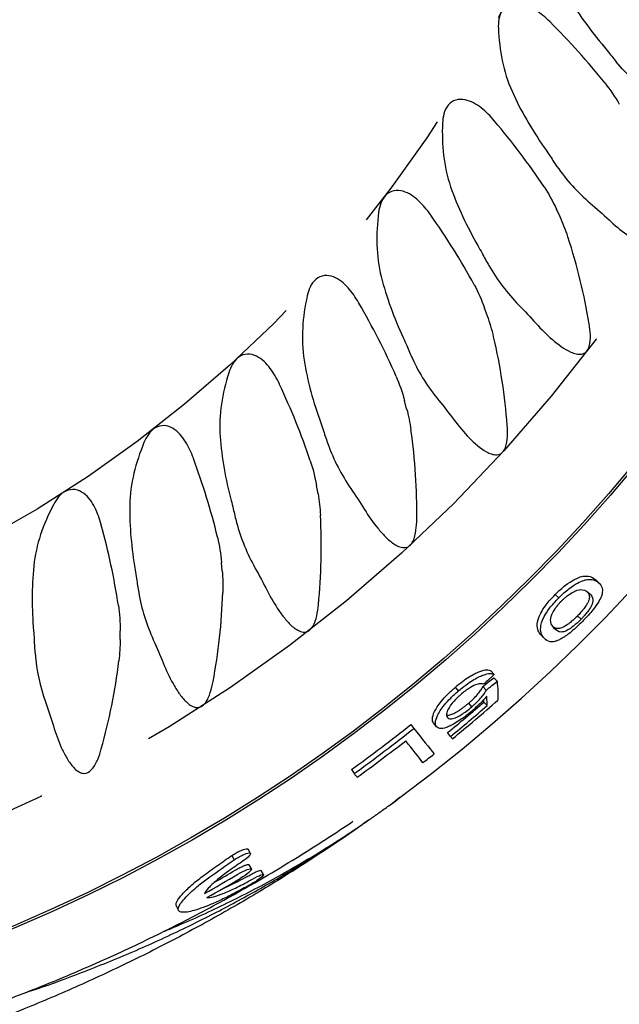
# Model space of a CAD drawing. Header units: millimetres. Extents: x 10 to 412, y 8 to 584.
# Tile 50 of 83: x 341 to 354, y 221 to 242. Entities that reach past the tile are written whole.
import ezdxf

# ---------------------------------------------------------------- set-up
doc = ezdxf.new("R2010")
doc.units = ezdxf.units.MM
doc.linetypes.add('CENTERX2', pattern=[20.32, 12.7, -2.54, 2.54, -2.54])
doc.layers.add('CENTERLINE', color=4, linetype='CENTERX2')
doc.layers.add('DIMENSIONS', color=2, linetype='Continuous')
doc.layers.add('OUTLINE', color=7, linetype='Continuous', lineweight=25)
doc.styles.add('SLDTEXTSTYLE0', font='TXT', dxfattribs={"width": 0.75})
doc.dimstyles.new('SLDDIMSTYLE13', dxfattribs={"dimtxt": 3.5, "dimasz": 2, "dimexe": 0, "dimexo": 0.0625, "dimgap": 0.875, "dimtad": 1, "dimrnd": 1e-09, "dimzin": 12, "dimdsep": 46, "dimtxsty": 'SLDTEXTSTYLE0', "dimblk1": 'NONE', "dimsah": 1, "dimcen": 0, "dimadec": 0, "dimazin": 3, "dimtfac": 1, "dimtmove": 0, "dimatfit": 3, "dimldrblk": 'NONE', "dimfxl": 0, "dimfrac": 2, "dimtolj": 1, "dimtzin": 12, "dimarcsym": 0})

# ---------------------------------------------------------------- blocks, each defined once
blk = doc.blocks.new('_D_41')
at = {"layer": 'DIMENSIONS'}
for q in [(375.287, 281.441), (300.246, 238.116)]:
    blk.add_line((355.154, 269.817), q, dxfattribs=at)
blk.add_solid([(355.154, 269.817), (357.136, 270.384), (356.636, 271.25)], dxfattribs=at)
at = {"layer": 'DIMENSIONS', "char_height": 3.5, "attachment_point": 1, "rotation": 30, "style": 'SLDTEXTSTYLE0'}
for s, insert in [('63,4', (363.823, 280.026)), ('%%c', (359.254, 277.388))]:
    blk.add_mtext(s, dxfattribs=dict(at, insert=insert))
blk = doc.blocks.new('_None')

msp = doc.modelspace()

# ---------------------------------------------------------------- linework, layer by layer
at = {"layer": 'CENTERLINE'}
for radius in [31.70081, 26.35209]:
    msp.add_circle((327.70013, 253.96659), radius, dxfattribs=at)
at = {"layer": 'OUTLINE'}
for p, q in [((352.34795, 237.57096), (352.27121, 237.73553)), ((350.82518, 235.48515), (350.76308, 235.65578)), ((349.12642, 233.54), (349.07942, 233.71539)), ((347.26459, 231.7503), (347.23306, 231.92912)), ((345.25387, 230.12969), (345.23804, 230.31058)), ((353.17102, 229.87311), (353.09731, 229.94283)), ((352.32118, 229.56587), (352.24851, 229.63789)), ((352.71647, 229.18727), (352.78817, 229.11624)), ((343.10955, 228.69049), (343.10955, 228.87207)), ((352.01824, 228.71007), (351.94787, 228.78316)), ((350.96299, 227.95486), (350.89512, 228.03075)), ((351.02403, 227.8122), (350.95648, 227.88794)), ((350.21748, 227.61207), (350.15101, 227.68986)), ((350.79428, 227.62281), (350.72736, 227.69914)), ((350.49455, 227.27464), (350.42872, 227.35172)), ((350.8157, 227.3), (350.74956, 227.3763)), ((349.2137, 226.90276), (349.27735, 226.82268)), ((349.75521, 226.85749), (349.69102, 226.93638)), ((350.04921, 226.65442), (349.98527, 226.73256)), ((347.9662, 225.9564), (348.02617, 225.87352)), ((348.98474, 225.36786), (348.88766, 225.29586)), ((345.84709, 224.19691), (345.79406, 224.2839)), ((345.45313, 224.15123), (345.50532, 224.06357)), ((345.86759, 223.86885), (345.81527, 223.95554)), ((346.11963, 223.74984), (346.06719, 223.83587))]:
    msp.add_line(p, q, dxfattribs=at)
at = {"layer": 'OUTLINE', "flags": 128}
for points in [[(349.27735, 226.82268), (349.3421, 226.74123), (349.40358, 226.66388), (349.4618, 226.59065), (349.51673, 226.52154), (349.56839, 226.45656), (349.61675, 226.39572), (349.66182, 226.33902), (349.70359, 226.28648)], [(349.46772, 226.10061), (349.43143, 226.14706), (349.3926, 226.19678), (349.35123, 226.24974), (349.30732, 226.30594), (349.26089, 226.36538), (349.21193, 226.42806), (349.16044, 226.49397), (349.10644, 226.5631)], [(350.08894, 226.60586), (350.08414, 226.61174), (350.07928, 226.61767), (350.07438, 226.62365), (350.06944, 226.6297), (350.06445, 226.63579), (350.05942, 226.64194), (350.05434, 226.64815), (350.04921, 226.65442)], [(348.08367, 225.79404), (348.07663, 225.80377), (348.06955, 225.81356), (348.06243, 225.82341), (348.05526, 225.83331), (348.04805, 225.84328), (348.0408, 225.8533), (348.0335, 225.86338), (348.02617, 225.87352)], [(344.2893, 223.08479), (344.29299, 223.07793), (344.33722, 222.99559)]]:
    msp.add_lwpolyline(points, dxfattribs=at)
at = {"layer": 'OUTLINE'}
for radius in [33.99382, 33.94382]:
    msp.add_circle((327.70013, 253.96659), radius, dxfattribs=at)
for radius, start, end in [(35.65, 306.658466, 274.273816), (35.35348, 309.29286, 311.320355), (35.18977, 309.29286, 310.919925), (35.29074, 309.29286, 310.919925), (34.57289, 305.886668, 308.481862), (34.67518, 305.886668, 308.481862), (34.77328, 305.886668, 307.995263), (35.36016, 307.995263, 308.481862), (35.10402, 299.302027, 300.616246), (35.20555, 299.302032, 300.616254), (35.00265, 299.812309, 300.616246)]:
    msp.add_arc((327.70013, 253.96659), radius, start, end, dxfattribs=at)
for points in [[(352.44773, 242.32372), (352.66713, 241.92832), (352.93119, 241.55965), (353.22584, 241.20512)], [(352.13797, 241.6659), (352.13563, 241.66824), (352.1333, 241.67057), (352.13096, 241.6729)], [(351.05233, 241.53017), (351.07396, 241.07162), (351.15303, 240.62787), (351.33881, 240.21113)], [(353.22584, 241.20512), (353.26458, 241.15851), (353.30258, 241.11123), (353.33988, 241.06331)], [(353.33988, 241.06331), (353.40097, 240.98481), (353.46329, 240.90735), (353.52673, 240.83081)], [(351.33881, 240.21113), (351.52286, 239.79825), (351.75376, 239.40795), (352.01647, 239.02897)], [(353.29269, 240.38046), (353.40363, 240.23969), (353.50359, 240.09252), (353.59234, 239.9388)], [(350.9729, 239.58281), (350.97078, 239.58534), (350.96865, 239.58787), (350.96652, 239.5904)], [(352.01647, 239.02897), (352.051, 238.97916), (352.08474, 238.92875), (352.11771, 238.87776)], [(352.11771, 238.87776), (352.17173, 238.79424), (352.22707, 238.71164), (352.28359, 238.62986)], [(350.04999, 238.20322), (350.19731, 237.77601), (350.39329, 237.36706), (350.62204, 236.96651)], [(352.0112, 238.20162), (352.10944, 238.05171), (352.1962, 237.89638), (352.27121, 237.73553)], [(352.98066, 237.86046), (353.11574, 237.74321), (353.24733, 237.62465), (353.37605, 237.50537)], [(349.63071, 237.60919), (349.62882, 237.6119), (349.62692, 237.6146), (349.62502, 237.6173)], [(352.51359, 237.14979), (352.46659, 237.29458), (352.41137, 237.43496), (352.34795, 237.57096)], [(350.62204, 236.96651), (350.6521, 236.91387), (350.68131, 236.86071), (350.70972, 236.80704)], [(350.70972, 236.80704), (350.75625, 236.71914), (350.80418, 236.63203), (350.85336, 236.54563)], [(348.59107, 236.31529), (348.70057, 235.87698), (348.86014, 235.45249), (349.05316, 235.03342)], [(350.54468, 236.14277), (350.62949, 235.98485), (350.70238, 235.82255), (350.76308, 235.65578)], [(348.12162, 235.76006), (348.11996, 235.76292), (348.11831, 235.76578), (348.11665, 235.76864)], [(351.48072, 235.71841), (351.60509, 235.5898), (351.72584, 235.46023), (351.84366, 235.33021)], [(350.95348, 235.05115), (350.91937, 235.19914), (350.87644, 235.34433), (350.82518, 235.48515)], [(349.05316, 235.03342), (349.07852, 234.97836), (349.10299, 234.92286), (349.12661, 234.86692)], [(349.12661, 234.86692), (349.1653, 234.7753), (349.20545, 234.68434), (349.24692, 234.59398)], [(346.97316, 234.56169), (347.04403, 234.11561), (347.16597, 233.67884), (347.32177, 233.24443)], [(349.24692, 234.59398), (349.39325, 234.2751), (349.58125, 233.98472), (349.79979, 233.71524)], [(348.9043, 234.21956), (348.97503, 234.05484), (349.03349, 233.88681), (349.07942, 233.71539)], [(346.4571, 234.04949), (346.45571, 234.05249), (346.45431, 234.05548), (346.45291, 234.05847)], [(349.79979, 233.71524), (349.9125, 233.57625), (350.0215, 233.43665), (350.12752, 233.29688)], [(349.12642, 233.54), (349.16521, 233.39523), (349.19543, 233.24611), (349.21641, 233.09646)], [(347.32177, 233.24443), (347.34223, 233.18737), (347.36177, 233.12994), (347.38043, 233.07216)], [(347.38043, 233.07216), (347.41098, 232.97752), (347.44306, 232.88341), (347.47649, 232.78977)], [(345.20858, 232.95578), (345.24028, 232.50533), (345.32368, 232.05958), (345.44105, 231.61314)], [(347.47649, 232.78977), (347.5943, 232.45985), (347.75619, 232.15409), (347.95067, 231.86619)], [(344.64984, 232.4905), (344.64871, 232.49361), (344.64757, 232.49671), (344.64644, 232.49981)], [(347.10254, 232.44664), (347.1587, 232.27622), (347.20227, 232.10373), (347.23306, 231.92912)], [(347.26459, 231.7503), (347.29065, 231.60254), (347.30775, 231.45103), (347.31558, 231.30061)], [(347.95067, 231.86619), (348.05086, 231.71787), (348.14728, 231.5693), (348.24069, 231.42085)], [(341.70552, 231.52024), (341.49469, 231.11175), (341.3415, 230.68772), (341.29409, 230.23467)], [(345.44105, 231.61314), (345.45646, 231.55452), (345.47092, 231.4956), (345.48447, 231.43642)], [(343.31074, 231.50977), (343.30307, 231.05837), (343.34728, 230.60705), (343.4253, 230.15198)], [(345.48447, 231.43642), (345.50666, 231.33948), (345.53041, 231.24293), (345.55556, 231.14674)], [(342.71357, 231.09496), (342.71272, 231.09816), (342.71186, 231.10134), (342.711, 231.10453)], [(345.55556, 231.14674), (345.64398, 230.80848), (345.77847, 230.48964), (345.94744, 230.18533)], [(345.15312, 230.83749), (345.19367, 230.66515), (345.22259, 230.48719), (345.23804, 230.31058)], [(341.29409, 230.23467), (341.24712, 229.78575), (341.25181, 229.3323), (341.28989, 228.87207)], [(343.4253, 230.15198), (343.43555, 230.09224), (343.44482, 230.03227), (343.45316, 229.97215)], [(345.25387, 230.12969), (345.26696, 229.98002), (345.27076, 229.82753), (345.26547, 229.67727)], [(345.94744, 230.18533), (346.03426, 230.02895), (346.11747, 229.87235), (346.19754, 229.71642)], [(343.45316, 229.97215), (343.46682, 229.87364), (343.48206, 229.77539), (343.49873, 229.67737)], [(343.49873, 229.67737), (343.55736, 229.33258), (343.66357, 229.00325), (343.80533, 228.68547)], [(343.07087, 229.40438), (343.09624, 229.22917), (343.10955, 229.04938), (343.10955, 228.87207)], [(341.28989, 228.87207), (341.29488, 228.81166), (341.2989, 228.75111), (341.30196, 228.69049)], [(341.30196, 228.69049), (341.30698, 228.59117), (341.3136, 228.49196), (341.32166, 228.39286)], [(343.10955, 228.69049), (343.10955, 228.5402), (343.10004, 228.38797), (343.08167, 228.23877)], [(343.80533, 228.68547), (343.87792, 228.52274), (343.94727, 228.35926), (344.01361, 228.19655)], [(341.32166, 228.39286), (341.35005, 228.04393), (341.42723, 227.70664), (341.54065, 227.37801)], [(342.71357, 226.39558), (342.88139, 226.99309), (343.0039, 227.60703), (343.08167, 228.23877)], [(351.02403, 227.8122), (351.04107, 227.66928), (351.04729, 227.53681), (351.04292, 227.41509)], [(341.54065, 227.37801), (341.59851, 227.21034), (341.65343, 227.0413), (341.70552, 226.8728)]]:
    msp.add_open_spline(points, degree=3, dxfattribs=at)
for points, knots in [([(352.13096, 241.6729), (352.03994, 241.76355), (351.94328, 241.84684), (351.72888, 241.98566), (351.60855, 242.04341), (351.4175, 242.06434), (351.35088, 242.05954), (351.22762, 242.01102), (351.17448, 241.96722), (351.0992, 241.857), (351.07661, 241.79274), (351.05174, 241.66165), (351.04923, 241.59595), (351.05233, 241.53017)], [0, 0, 0, 0, 0.25, 0.25, 0.5, 0.5, 0.625, 0.625, 0.75, 0.75, 0.875, 0.875, 1, 1, 1, 1]), ([(353.29269, 240.38046), (353.11344, 240.60793), (352.92575, 240.82782), (352.53845, 241.25637), (352.33841, 241.46534), (352.13797, 241.6659)], [0, 0, 0, 0, 0.5, 0.5, 1, 1, 1, 1]), ([(354.2882, 240.1251), (354.14835, 240.22656), (354.01418, 240.33519), (353.75946, 240.56962), (353.63811, 240.69642), (353.52673, 240.83081)], [0, 0, 0, 0, 0.5, 0.5, 1, 1, 1, 1]), ([(350.96652, 239.5904), (350.88375, 239.68863), (350.79472, 239.78003), (350.59324, 239.93701), (350.47839, 240.00503), (350.2899, 240.04252), (350.22312, 240.04355), (350.0961, 240.00596), (350.03934, 239.96696), (349.95474, 239.86372), (349.92664, 239.80167), (349.89043, 239.67325), (349.88221, 239.60802), (349.87956, 239.54222)], [0, 0, 0, 0, 0.25, 0.25, 0.5, 0.5, 0.625, 0.625, 0.75, 0.75, 0.875, 0.875, 1, 1, 1, 1]), ([(349.87956, 239.54222), (349.87041, 239.31422), (349.87602, 239.08802), (349.92849, 238.6405), (349.97615, 238.41736), (350.04999, 238.20322)], [0, 0, 0, 0, 0.5, 0.5, 1, 1, 1, 1]), ([(352.0112, 238.20162), (351.85235, 238.44401), (351.68451, 238.67943), (351.33624, 239.13983), (351.15516, 239.36546), (350.9729, 239.58281)], [0, 0, 0, 0, 0.5, 0.5, 1, 1, 1, 1]), ([(352.28359, 238.62986), (352.38189, 238.48763), (352.48983, 238.35275), (352.7233, 238.09634), (352.84958, 237.97425), (352.98066, 237.86046)], [0, 0, 0, 0, 0.5, 0.5, 1, 1, 1, 1]), ([(349.62502, 237.6173), (349.55113, 237.72238), (349.4704, 237.82119), (349.28336, 237.99513), (349.17489, 238.0729), (348.99037, 238.12668), (348.92394, 238.13352), (348.79412, 238.10715), (348.73419, 238.07324), (348.64091, 237.97777), (348.6075, 237.9184), (348.56025, 237.79362), (348.54636, 237.72936), (348.538, 237.66404)], [0, 0, 0, 0, 0.25, 0.25, 0.5, 0.5, 0.625, 0.625, 0.75, 0.75, 0.875, 0.875, 1, 1, 1, 1]), ([(348.538, 237.66404), (348.50906, 237.43814), (348.4949, 237.2125), (348.50811, 236.76181), (348.5362, 236.53495), (348.59107, 236.31529)], [0, 0, 0, 0, 0.5, 0.5, 1, 1, 1, 1]), ([(350.54468, 236.14277), (350.40746, 236.39825), (350.26076, 236.64742), (349.95407, 237.13621), (349.79339, 237.3767), (349.63071, 237.60919)], [0, 0, 0, 0, 0.5, 0.5, 1, 1, 1, 1]), ([(353.37605, 237.50537), (353.49575, 237.39445), (353.61886, 237.29074), (353.87755, 237.10492), (354.01263, 237.01986), (354.1942, 236.95795), (354.23159, 236.94794), (354.30801, 236.93755), (354.34731, 236.93697), (354.42367, 236.9568), (354.46022, 236.97948), (354.51058, 237.04547), (354.52467, 237.08577), (354.54851, 237.20515), (354.54344, 237.28611), (354.5236, 237.44236), (354.50723, 237.5194), (354.48766, 237.59611)], [0, 0, 0, 0, 0.25, 0.25, 0.5, 0.5, 0.5625, 0.5625, 0.625, 0.625, 0.6875, 0.6875, 0.75, 0.75, 0.875, 0.875, 1, 1, 1, 1]), ([(352.95895, 235.32372), (352.90974, 235.62382), (352.8485, 235.92778), (352.6986, 236.54315), (352.6116, 236.8478), (352.51359, 237.14979)], [0, 0, 0, 0, 0.5, 0.5, 1, 1, 1, 1]), ([(350.85336, 236.54563), (350.93894, 236.39528), (351.03473, 236.25152), (351.24481, 235.97593), (351.35987, 235.84338), (351.48072, 235.71841)], [0, 0, 0, 0, 0.5, 0.5, 1, 1, 1, 1]), ([(348.11665, 235.76864), (348.0522, 235.87976), (347.98039, 235.98522), (347.80923, 236.17481), (347.70794, 236.26173), (347.52882, 236.33139), (347.46323, 236.344), (347.33161, 236.32904), (347.26895, 236.30048), (347.1677, 236.2135), (347.12925, 236.15727), (347.0713, 236.03709), (347.05187, 235.97428), (347.03784, 235.90994)], [0, 0, 0, 0, 0.25, 0.25, 0.5, 0.5, 0.625, 0.625, 0.75, 0.75, 0.875, 0.875, 1, 1, 1, 1]), ([(347.03784, 235.90994), (346.98924, 235.687), (346.95549, 235.46326), (346.92944, 235.01343), (346.93763, 234.78539), (346.97316, 234.56169)], [0, 0, 0, 0, 0.5, 0.5, 1, 1, 1, 1]), ([(348.9043, 234.21956), (348.7898, 234.48621), (348.66533, 234.74725), (348.4025, 235.26072), (348.26346, 235.5142), (348.12162, 235.76006)], [0, 0, 0, 0, 0.5, 0.5, 1, 1, 1, 1]), ([(351.84366, 235.33021), (351.95347, 235.20901), (352.06715, 235.09494), (352.30826, 234.88767), (352.43458, 234.79145), (352.61127, 234.71344), (352.64768, 234.70024), (352.7227, 234.68331), (352.76176, 234.67931), (352.83963, 234.69246), (352.87805, 234.712), (352.93374, 234.77316), (352.95129, 234.81188), (352.98572, 234.9299), (352.98752, 235.00989), (352.98129, 235.16831), (352.97166, 235.2462), (352.95895, 235.32372)], [0, 0, 0, 0, 0.25, 0.25, 0.5, 0.5, 0.5625, 0.5625, 0.625, 0.625, 0.6875, 0.6875, 0.75, 0.75, 0.875, 0.875, 1, 1, 1, 1]), ([(351.23799, 233.19321), (351.21512, 233.49651), (351.1805, 233.80544), (351.08487, 234.4309), (351.0248, 234.7418), (350.95348, 235.05115)], [0, 0, 0, 0, 0.5, 0.5, 1, 1, 1, 1]), ([(346.45291, 234.05847), (346.39838, 234.17478), (346.33604, 234.2861), (346.18205, 234.48989), (346.08872, 234.58531), (345.91635, 234.67031), (345.85212, 234.68859), (345.71969, 234.68516), (345.65478, 234.66217), (345.54634, 234.58435), (345.50313, 234.53168), (345.43493, 234.41701), (345.4101, 234.35613), (345.39052, 234.29326)], [0, 0, 0, 0, 0.25, 0.25, 0.5, 0.5, 0.625, 0.625, 0.75, 0.75, 0.875, 0.875, 1, 1, 1, 1]), ([(345.39052, 234.29326), (345.32368, 234.07866), (345.27045, 233.86019), (345.20447, 233.4116), (345.19264, 233.18222), (345.20858, 232.95578)], [0, 0, 0, 0, 0.5, 0.5, 1, 1, 1, 1]), ([(347.10254, 232.44664), (347.01165, 232.72244), (346.91039, 232.99339), (346.69337, 233.52765), (346.57701, 233.79213), (346.4571, 234.04949)], [0, 0, 0, 0, 0.5, 0.5, 1, 1, 1, 1]), ([(344.64644, 232.49981), (344.60226, 232.62044), (344.54986, 232.73677), (344.41421, 232.95319), (344.32956, 233.05639), (344.16525, 233.15609), (344.10285, 233.1799), (343.97064, 233.18802), (343.90397, 233.17078), (343.78916, 233.1027), (343.74152, 233.05401), (343.66358, 232.94571), (343.63354, 232.88723), (343.60855, 232.8263)], [0, 0, 0, 0, 0.25, 0.25, 0.5, 0.5, 0.625, 0.625, 0.75, 0.75, 0.875, 0.875, 1, 1, 1, 1]), ([(350.12752, 233.29688), (350.22578, 233.16733), (350.3297, 233.04301), (350.55114, 232.81615), (350.66849, 232.70944), (350.83685, 232.61635), (350.87202, 232.5999), (350.94485, 232.5763), (350.98363, 232.56861), (351.06264, 232.57434), (351.10284, 232.59012), (351.16413, 232.64584), (351.18537, 232.68324), (351.23013, 232.7975), (351.23913, 232.87842), (351.2467, 233.03623), (351.24391, 233.1147), (351.23799, 233.19321)], [0, 0, 0, 0, 0.25, 0.25, 0.5, 0.5, 0.5625, 0.5625, 0.625, 0.625, 0.6875, 0.6875, 0.75, 0.75, 0.875, 0.875, 1, 1, 1, 1]), ([(349.33791, 231.2208), (349.34156, 231.52501), (349.33395, 231.83651), (349.29321, 232.46732), (349.26049, 232.7821), (349.21641, 233.09646)], [0, 0, 0, 0, 0.5, 0.5, 1, 1, 1, 1]), ([(343.60855, 232.8263), (343.52264, 232.6168), (343.45061, 232.40318), (343.34641, 231.96403), (343.31459, 231.73666), (343.31074, 231.50977)], [0, 0, 0, 0, 0.5, 0.5, 1, 1, 1, 1]), ([(345.15312, 230.83749), (345.08657, 231.12037), (345.00928, 231.39917), (344.83968, 231.95018), (344.74689, 232.2236), (344.64984, 232.4905)], [0, 0, 0, 0, 0.5, 0.5, 1, 1, 1, 1]), ([(342.711, 231.10453), (342.67752, 231.22849), (342.63548, 231.34889), (342.5193, 231.57623), (342.44402, 231.68637), (342.28918, 231.80006), (342.22915, 231.82925), (342.09827, 231.84904), (342.03034, 231.83779), (341.91002, 231.78019), (341.85831, 231.73594), (341.77111, 231.63492), (341.7359, 231.5791), (341.70552, 231.52024)], [0, 0, 0, 0, 0.25, 0.25, 0.5, 0.5, 0.625, 0.625, 0.75, 0.75, 0.875, 0.875, 1, 1, 1, 1]), ([(348.24069, 231.42085), (348.3267, 231.28416), (348.41972, 231.15072), (348.56997, 230.96709), (348.62201, 230.90837), (348.73266, 230.79818), (348.79123, 230.74645), (348.88611, 230.68227), (348.91899, 230.663), (348.99001, 230.63244), (349.02814, 230.62112), (349.10747, 230.61926), (349.14911, 230.631), (349.21568, 230.68082), (349.24013, 230.71585), (349.2955, 230.82647), (349.31128, 230.90528), (349.33289, 231.06312), (349.33696, 231.14188), (349.33791, 231.2208)], [0, 0, 0, 0, 0.25, 0.25, 0.375, 0.375, 0.5, 0.5, 0.5625, 0.5625, 0.625, 0.625, 0.6875, 0.6875, 0.75, 0.75, 0.875, 0.875, 1, 1, 1, 1]), ([(347.27314, 229.4215), (347.3033, 229.72433), (347.32289, 230.03599), (347.33725, 230.66736), (347.33209, 230.98363), (347.31558, 231.30061)], [0, 0, 0, 0, 0.5, 0.5, 1, 1, 1, 1]), ([(343.07087, 229.40438), (343.0292, 229.69218), (342.97648, 229.97672), (342.85556, 230.5403), (342.78701, 230.82053), (342.71357, 231.09496)], [0, 0, 0, 0, 0.5, 0.5, 1, 1, 1, 1]), ([(352.24851, 229.63789), (352.28478, 229.6737), (352.32102, 229.70906), (352.3938, 229.77381), (352.42952, 229.80307), (352.53002, 229.87996), (352.58837, 229.91662), (352.74247, 230.00089), (352.81454, 230.02004), (352.98416, 230.03081), (353.04499, 229.98731), (353.09731, 229.94283)], [0, 0, 0, 0, 0.0625, 0.0625, 0.125, 0.125, 0.25, 0.25, 0.5, 0.5, 1, 1, 1, 1]), ([(352.32118, 229.56586), (352.35747, 229.6017), (352.39373, 229.63709), (352.46654, 229.70193), (352.5023, 229.73128), (352.60293, 229.80843), (352.66142, 229.84532), (352.81581, 229.93012), (352.8881, 229.94959), (353.058, 229.96092), (353.11876, 229.9175), (353.17102, 229.87311)], [0, 0, 0, 0, 0.0625, 0.0625, 0.125, 0.125, 0.25, 0.25, 0.5, 0.5, 1, 1, 1, 1]), ([(353.17102, 229.87311), (353.21921, 229.82422), (353.25448, 229.76863), (353.22981, 229.63922), (353.22103, 229.60996), (353.19197, 229.54168), (353.17158, 229.50224), (353.1103, 229.40618), (353.06898, 229.349), (352.98595, 229.24912), (352.9547, 229.21332), (352.88885, 229.14147), (352.85304, 229.10451), (352.81706, 229.06781)], [0, 0, 0, 0, 0.5, 0.5, 0.625, 0.625, 0.75, 0.75, 0.875, 0.875, 0.9375, 0.9375, 1, 1, 1, 1]), ([(345.05941, 227.809), (345.11586, 228.10808), (345.16203, 228.41344), (345.23127, 229.03803), (345.25423, 229.35837), (345.26547, 229.67727)], [0, 0, 0, 0, 0.5, 0.5, 1, 1, 1, 1]), ([(346.19754, 229.71642), (346.27107, 229.5732), (346.35178, 229.43256), (346.48611, 229.23554), (346.53294, 229.17241), (346.63333, 229.0533), (346.68716, 228.99654), (346.77702, 228.92372), (346.80836, 228.90158), (346.87668, 228.8651), (346.91378, 228.85074), (346.9918, 228.84246), (347.03428, 228.85062), (347.10479, 228.89468), (347.13204, 228.92742), (347.1966, 229.03266), (347.21915, 229.10961), (347.25443, 229.26501), (347.26533, 229.34305), (347.27314, 229.4215)], [0, 0, 0, 0, 0.25, 0.25, 0.375, 0.375, 0.5, 0.5, 0.5625, 0.5625, 0.625, 0.625, 0.6875, 0.6875, 0.75, 0.75, 0.875, 0.875, 1, 1, 1, 1]), ([(352.37659, 229.49688), (352.39054, 229.51071), (352.40448, 229.52457), (352.43249, 229.55069), (352.44667, 229.56319), (352.48815, 229.59863), (352.51451, 229.61903), (352.5867, 229.66986), (352.62634, 229.69129), (352.73022, 229.73942), (352.77356, 229.74086), (352.88215, 229.72774), (352.92651, 229.69297), (352.96568, 229.65747)], [0, 0, 0, 0, 0.03125, 0.03125, 0.0625, 0.0625, 0.125, 0.125, 0.25, 0.25, 0.5, 0.5, 1, 1, 1, 1]), ([(352.91872, 229.69503), (352.92667, 229.68603), (352.94327, 229.66725), (352.9586, 229.63183), (352.96591, 229.59356), (352.96365, 229.55244), (352.95129, 229.5076), (352.92398, 229.45027), (352.88774, 229.39148), (352.84844, 229.33684), (352.81472, 229.29461), (352.7802, 229.25455), (352.74846, 229.21995), (352.72658, 229.1976), (352.71647, 229.18727)], [0, 0, 0, 0, 0.13505246, 0.28166373, 0.42823608, 0.5273595, 0.62658152, 0.7251458, 0.81694855, 0.86360661, 0.91005619, 0.94161503, 0.97301035, 1, 1, 1, 1]), ([(352.96568, 229.65747), (353.00227, 229.62023), (353.03423, 229.58226), (353.03879, 229.48788), (353.03332, 229.45072), (352.98182, 229.35551), (352.95925, 229.31885), (352.90973, 229.25223), (352.88942, 229.22703), (352.85454, 229.18676), (352.84243, 229.17313), (352.81631, 229.14502), (352.80215, 229.13051), (352.78817, 229.11625)], [0, 0, 0, 0, 0.5, 0.5, 0.75, 0.75, 0.875, 0.875, 0.9375, 0.9375, 0.96875, 0.96875, 1, 1, 1, 1]), ([(351.94787, 228.78316), (351.9019, 228.83431), (351.86219, 228.899), (351.87505, 229.07224), (351.89011, 229.14185), (351.96781, 229.29288), (352.00451, 229.35225), (352.0823, 229.45432), (352.1125, 229.49095), (352.17693, 229.56387), (352.21265, 229.60097), (352.24851, 229.63789)], [0, 0, 0, 0, 0.5, 0.5, 0.75, 0.75, 0.875, 0.875, 0.9375, 0.9375, 1, 1, 1, 1]), ([(352.01824, 228.71007), (351.99529, 228.73561), (351.97428, 228.76473), (351.9459, 228.83944), (351.93723, 228.88365), (351.94617, 228.99933), (351.96148, 229.06907), (352.03975, 229.22047), (352.07669, 229.27998), (352.15475, 229.38219), (352.18503, 229.41885), (352.24956, 229.49182), (352.2853, 229.52893), (352.32118, 229.56586)], [0, 0, 0, 0, 0.25, 0.25, 0.5, 0.5, 0.75, 0.75, 0.875, 0.875, 0.9375, 0.9375, 1, 1, 1, 1]), ([(352.23205, 228.91731), (352.21429, 228.93662), (352.19665, 228.95707), (352.16867, 229.00713), (352.15631, 229.0348), (352.14731, 229.10679), (352.14873, 229.15006), (352.19258, 229.25142), (352.21187, 229.28951), (352.25876, 229.35964), (352.27793, 229.38556), (352.31165, 229.42653), (352.32367, 229.44064), (352.34933, 229.46891), (352.36297, 229.48289), (352.37659, 229.49688)], [0, 0, 0, 0, 0.25, 0.25, 0.5, 0.5, 0.75, 0.75, 0.875, 0.875, 0.9375, 0.9375, 0.96875, 0.96875, 1, 1, 1, 1]), ([(352.71647, 229.18727), (352.69256, 229.1637), (352.63971, 229.11163), (352.57177, 229.05413), (352.51791, 229.01322), (352.46438, 228.9769), (352.40803, 228.94459), (352.34251, 228.919), (352.28808, 228.91632), (352.23924, 228.93067), (352.21253, 228.9482), (352.19921, 228.95694)], [0, 0, 0, 0, 0.06354477, 0.14041986, 0.19148517, 0.24266401, 0.34431174, 0.44606167, 0.63069567, 0.81573541, 1, 1, 1, 1]), ([(352.78817, 229.11625), (352.76031, 229.08846), (352.73201, 229.06093), (352.67757, 229.01192), (352.65213, 228.9906), (352.58113, 228.9346), (352.54372, 228.91048), (352.4448, 228.85328), (352.40567, 228.84648), (352.30867, 228.84837), (352.27018, 228.8807), (352.23205, 228.91731)], [0, 0, 0, 0, 0.0625, 0.0625, 0.125, 0.125, 0.25, 0.25, 0.5, 0.5, 1, 1, 1, 1]), ([(352.81706, 229.06781), (352.77246, 229.02328), (352.72789, 228.97976), (352.63947, 228.89923), (352.59837, 228.86417), (352.52201, 228.80317), (352.48763, 228.77793), (352.42601, 228.7361), (352.39921, 228.72026), (352.37304, 228.70526)], [0, 0, 0, 0, 0.25, 0.25, 0.5, 0.5, 0.75, 0.75, 1, 1, 1, 1]), ([(352.37304, 228.70526), (352.34614, 228.69111), (352.3197, 228.67768), (352.27523, 228.66007), (352.25551, 228.65413), (352.19994, 228.64072), (352.16998, 228.64013), (352.08916, 228.65012), (352.05259, 228.67739), (352.01824, 228.71007)], [0, 0, 0, 0, 0.125, 0.125, 0.25, 0.25, 0.5, 0.5, 1, 1, 1, 1]), ([(344.01361, 228.19655), (344.07439, 228.04745), (344.14141, 227.90261), (344.25777, 227.6947), (344.29945, 227.6267), (344.38938, 227.49867), (344.43745, 227.43806), (344.52081, 227.35721), (344.55035, 227.33218), (344.61465, 227.29001), (344.65004, 227.27226), (344.72819, 227.25658), (344.7707, 227.26086), (344.8449, 227.29815), (344.87541, 227.32872), (344.94855, 227.42706), (344.97842, 227.50302), (345.02687, 227.65381), (345.04467, 227.73087), (345.05941, 227.809)], [0, 0, 0, 0, 0.25, 0.25, 0.375, 0.375, 0.5, 0.5, 0.5625, 0.5625, 0.625, 0.625, 0.6875, 0.6875, 0.75, 0.75, 0.875, 0.875, 1, 1, 1, 1]), ([(350.15101, 227.68986), (350.20071, 227.7316), (350.25055, 227.77245), (350.34983, 227.84634), (350.39638, 227.87801), (350.52856, 227.96031), (350.60294, 227.99687), (350.72424, 228.04254), (350.7707, 228.05119), (350.84613, 228.05237), (350.87215, 228.04264), (350.89512, 228.03075)], [0, 0, 0, 0, 0.125, 0.125, 0.25, 0.25, 0.5, 0.5, 0.75, 0.75, 1, 1, 1, 1]), ([(350.21748, 227.61207), (350.26722, 227.65386), (350.31711, 227.69477), (350.4165, 227.76882), (350.46312, 227.80059), (350.59552, 227.88322), (350.67013, 227.92006), (350.79179, 227.96616), (350.83837, 227.97497), (350.91396, 227.97638), (350.94001, 227.96671), (350.96299, 227.95486)], [0, 0, 0, 0, 0.125, 0.125, 0.25, 0.25, 0.5, 0.5, 0.75, 0.75, 1, 1, 1, 1]), ([(350.72736, 227.69914), (350.74744, 227.71554), (350.7675, 227.73197), (350.78755, 227.74841), (350.80759, 227.76486), (350.82762, 227.78133), (350.84762, 227.79782), (350.88397, 227.82779), (350.92026, 227.85783), (350.95648, 227.88794)], [0, 0, 0, 0, 0.000079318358, 0.000079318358, 0.000079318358, 0.000158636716, 0.000158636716, 0.000158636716, 0.000302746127, 0.000302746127, 0.000302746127, 0.000302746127]), ([(350.96299, 227.95486), (350.94425, 227.93693), (350.92548, 227.91902), (350.9067, 227.90114), (350.88791, 227.88326), (350.86911, 227.86539), (350.85028, 227.84755), (350.81618, 227.81523), (350.78201, 227.78298), (350.74777, 227.75081)], [0, 0, 0, 0, 0.000078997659, 0.000078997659, 0.000078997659, 0.000157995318, 0.000157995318, 0.000157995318, 0.000301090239, 0.000301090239, 0.000301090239, 0.000301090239]), ([(350.79428, 227.62281), (350.81436, 227.63921), (350.83442, 227.65564), (350.85446, 227.67209), (350.87451, 227.68855), (350.89453, 227.70502), (350.91454, 227.72152), (350.9511, 227.75167), (350.9876, 227.78189), (351.02403, 227.8122)], [0, 0, 0, 0, 0.000079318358, 0.000079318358, 0.000079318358, 0.000158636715, 0.000158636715, 0.000158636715, 0.000303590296, 0.000303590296, 0.000303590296, 0.000303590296]), ([(349.69102, 226.93638), (349.6833, 226.9481), (349.6756, 226.96008), (349.66657, 226.98951), (349.66577, 227.0074), (349.66923, 227.0663), (349.68336, 227.11481), (349.74184, 227.23511), (349.7833, 227.30594), (349.89195, 227.43926), (349.93429, 227.48647), (350.01105, 227.56317), (350.03763, 227.58866), (350.09293, 227.6394), (350.12196, 227.66461), (350.15101, 227.68986)], [0, 0, 0, 0, 0.125, 0.125, 0.25, 0.25, 0.5, 0.5, 0.75, 0.75, 0.875, 0.875, 0.9375, 0.9375, 1, 1, 1, 1]), ([(349.75521, 226.85749), (349.7475, 226.86921), (349.73981, 226.88117), (349.73086, 226.91061), (349.7301, 226.92852), (349.73374, 226.98749), (349.74805, 227.0361), (349.80703, 227.15667), (349.84882, 227.22772), (349.95793, 227.36124), (350.00043, 227.40852), (350.07736, 227.4853), (350.10397, 227.5108), (350.15934, 227.56157), (350.18839, 227.5868), (350.21748, 227.61207)], [0, 0, 0, 0, 0.125, 0.125, 0.25, 0.25, 0.5, 0.5, 0.75, 0.75, 0.875, 0.875, 0.9375, 0.9375, 1, 1, 1, 1]), ([(350.74777, 227.75081), (350.73108, 227.75701), (350.71183, 227.76108), (350.66493, 227.76185), (350.63665, 227.75825), (350.56427, 227.73514), (350.51926, 227.71501), (350.43716, 227.66671), (350.4074, 227.64791), (350.3441, 227.60227), (350.31074, 227.5756), (350.27809, 227.54822)], [0, 0, 0, 0, 0.25, 0.25, 0.5, 0.5, 0.75, 0.75, 0.875, 0.875, 1, 1, 1, 1]), ([(350.42872, 227.35172), (350.44894, 227.3693), (350.46912, 227.3869), (350.50737, 227.42222), (350.52579, 227.44012), (350.57705, 227.49185), (350.60678, 227.52469), (350.65619, 227.58411), (350.67596, 227.61091), (350.70739, 227.65907), (350.71774, 227.67932), (350.72736, 227.69914)], [0, 0, 0, 0, 0.125, 0.125, 0.25, 0.25, 0.5, 0.5, 0.75, 0.75, 1, 1, 1, 1]), ([(350.49455, 227.27464), (350.51481, 227.29224), (350.53501, 227.30987), (350.57335, 227.34524), (350.59181, 227.36317), (350.64321, 227.41499), (350.67304, 227.4479), (350.72268, 227.50747), (350.74255, 227.53434), (350.77417, 227.58263), (350.78459, 227.60293), (350.79428, 227.62281)], [0, 0, 0, 0, 0.125, 0.125, 0.25, 0.25, 0.5, 0.5, 0.75, 0.75, 1, 1, 1, 1]), ([(350.27809, 227.54822), (350.25831, 227.53101), (350.23863, 227.51381), (350.20144, 227.47914), (350.18332, 227.46148), (350.13357, 227.41049), (350.10577, 227.37842), (350.03587, 227.29064), (350.0055, 227.24176), (349.96819, 227.1624), (349.96159, 227.13148), (349.96277, 227.08248), (349.97071, 227.06422), (349.98195, 227.04901)], [0, 0, 0, 0, 0.0625, 0.0625, 0.125, 0.125, 0.25, 0.25, 0.5, 0.5, 0.75, 0.75, 1, 1, 1, 1]), ([(350.80874, 227.49785), (350.78675, 227.47287), (350.76473, 227.44793), (350.71649, 227.39587), (350.69032, 227.36888), (350.6352, 227.31422), (350.60613, 227.28638), (350.54376, 227.22938), (350.51137, 227.20124), (350.47894, 227.17314)], [0, 0, 0, 0, 0.25, 0.25, 0.5, 0.5, 0.75, 0.75, 1, 1, 1, 1]), ([(350.74956, 227.3763), (350.74962, 227.3921), (350.74968, 227.41029), (350.74904, 227.42921), (350.74895, 227.43169)], [0, 0, 0, 0, 0.868654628, 1, 1, 1, 1]), ([(350.8157, 227.3), (350.81578, 227.31582), (350.81569, 227.33181), (350.81545, 227.34796), (350.81507, 227.37219), (350.81433, 227.3968), (350.81321, 227.42178), (350.8121, 227.44676), (350.81061, 227.47212), (350.80874, 227.49785)], [0, 0, 0, 0, 0.00026081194, 0.00026081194, 0.00026081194, 0.00065205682, 0.00065205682, 0.00065205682, 0.00104332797, 0.00104332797, 0.00104332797, 0.00104332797]), ([(350.47894, 227.17314), (350.45218, 227.15072), (350.42541, 227.12845), (350.37218, 227.08631), (350.34534, 227.06586), (350.26764, 227.00901), (350.22008, 226.97772), (350.08798, 226.89703), (350.01673, 226.86316), (349.90081, 226.82146), (349.8584, 226.81639), (349.79318, 226.82427), (349.77299, 226.83947), (349.75521, 226.85749)], [0, 0, 0, 0, 0.0625, 0.0625, 0.125, 0.125, 0.25, 0.25, 0.5, 0.5, 0.75, 0.75, 1, 1, 1, 1]), ([(349.96417, 227.10128), (349.97951, 227.09996), (350.0111, 227.09723), (350.07504, 227.11767), (350.13917, 227.1482), (350.18814, 227.1753), (350.23984, 227.2076), (350.29285, 227.244), (350.34946, 227.28658), (350.39523, 227.32361), (350.4215, 227.34566), (350.42872, 227.35172)], [0, 0, 0, 0, 0.21028076, 0.43310983, 0.53314595, 0.63307818, 0.7165954, 0.79999891, 0.8839999, 0.96812579, 1, 1, 1, 1]), ([(349.98195, 227.04901), (350.00655, 227.02322), (350.04129, 227.00661), (350.16284, 227.049), (350.21492, 227.07399), (350.3101, 227.13307), (350.34546, 227.15734), (350.41895, 227.21197), (350.45677, 227.24289), (350.49455, 227.27464)], [0, 0, 0, 0, 0.5, 0.5, 0.75, 0.75, 0.875, 0.875, 1, 1, 1, 1]), ([(341.70552, 226.8728), (341.75381, 226.7166), (341.8085, 226.56566), (341.90593, 226.3497), (341.94099, 226.27946), (342.01959, 226.14397), (342.0629, 226.07852), (342.13903, 225.991), (342.16639, 225.96353), (342.22703, 225.91616), (342.26074, 225.89569), (342.33733, 225.87395), (342.37981, 225.87492), (342.45714, 225.90652), (342.48949, 225.93419), (342.57024, 226.02559), (342.6064, 226.09823), (342.66759, 226.24377), (342.69211, 226.31915), (342.71357, 226.39558)], [0, 0, 0, 0, 0.25, 0.25, 0.375, 0.375, 0.5, 0.5, 0.5625, 0.5625, 0.625, 0.625, 0.6875, 0.6875, 0.75, 0.75, 0.875, 0.875, 1, 1, 1, 1]), ([(344.0175, 222.55233), (344.13461, 222.6005), (344.43096, 222.72239), (344.89963, 222.93343), (345.42371, 223.18322), (345.9404, 223.44652), (346.44398, 223.71933), (346.92594, 223.99629), (347.3741, 224.26818), (347.78222, 224.52819), (348.10401, 224.74233), (348.35292, 224.91321), (348.55064, 225.05193), (348.76102, 225.20256), (348.90742, 225.31072), (348.98474, 225.36786)], [0, 0, 0, 0, 0.066298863, 0.167767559, 0.269125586, 0.370392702, 0.4715893, 0.569329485, 0.661833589, 0.746399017, 0.823034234, 0.864483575, 0.904696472, 0.949660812, 1, 1, 1, 1]), ([(348.80935, 225.23898), (348.81715, 225.24447), (348.86635, 225.27912), (348.92421, 225.32292), (348.97481, 225.36048), (348.98474, 225.36786)], [0, 0, 0, 0, 0.13140695, 0.82945679, 1, 1, 1, 1]), ([(348.3272, 224.89605), (348.2052, 224.80791), (347.75237, 224.48077), (346.94398, 223.95044), (345.90333, 223.30561), (344.83229, 222.69497), (343.73279, 222.117), (342.60459, 221.57377), (341.45614, 221.06953), (340.2969, 220.60856), (339.12856, 220.19043), (337.94997, 219.81489), (336.75516, 219.47625), (335.94612, 219.2852), (335.54161, 219.18968)], [0, 0, 0, 0, 0.032219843, 0.119590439, 0.206960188, 0.29427982, 0.38328755, 0.472353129, 0.561414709, 0.650417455, 0.737552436, 0.824686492, 0.912344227, 1, 1, 1, 1]), ([(334.71554, 219.43207), (334.74177, 219.4369), (334.98097, 219.481), (335.43004, 219.57461), (336.06153, 219.71336), (336.68776, 219.86336), (337.3138, 220.02451), (337.94144, 220.19809), (338.57186, 220.38464), (339.2012, 220.5833), (339.82831, 220.79388), (340.45211, 221.01615), (341.07131, 221.24983), (341.68742, 221.49547), (342.29999, 221.75293), (342.90894, 222.02244), (343.51195, 222.30302), (344.10897, 222.59468), (344.69995, 222.89742), (345.28485, 223.21125), (345.86357, 223.53616), (346.43614, 223.87205), (347.00223, 224.21933), (347.52351, 224.5514), (347.85273, 224.77263), (347.99811, 224.87032)], [0, 0, 0, 0, 0.00548996, 0.05006162, 0.09449658, 0.13877664, 0.18294792, 0.22803545, 0.27340756, 0.31898344, 0.36470529, 0.4105117, 0.45633687, 0.50207862, 0.54827993, 0.59443732, 0.64056175, 0.6866652, 0.73275912, 0.77885503, 0.82496244, 0.87109158, 0.9172537, 0.9634609, 1, 1, 1, 1]), ([(341.11651, 221.27005), (341.12284, 221.27201), (341.49824, 221.38834), (342.23142, 221.6614), (343.31225, 222.0926), (344.33891, 222.55876), (345.3115, 223.0466), (346.23288, 223.55258), (347.13428, 224.09657), (347.79776, 224.52196), (348.15314, 224.77483), (348.22204, 224.82385)], [0, 0, 0, 0, 0.002492, 0.14772548, 0.29396962, 0.44021365, 0.57182586, 0.70343865, 0.83580308, 0.96816782, 1, 1, 1, 1]), ([(345.45313, 224.15123), (345.48492, 224.17097), (345.54421, 224.20779), (345.6311, 224.25119), (345.70388, 224.28065), (345.75924, 224.29407), (345.79025, 224.29462), (345.79065, 224.28424), (345.79074, 224.28187)], [0, 0, 0, 0, 0.20233569, 0.37733013, 0.55304594, 0.73982955, 0.94067224, 1, 1, 1, 1]), ([(344.28961, 223.08496), (344.28578, 223.09671), (344.278, 223.12053), (344.29446, 223.17278), (344.33109, 223.23649), (344.3903, 223.31294), (344.4725, 223.40186), (344.57954, 223.50336), (344.7044, 223.61001), (344.84525, 223.71955), (344.99275, 223.82786), (345.19494, 223.9712), (345.35121, 224.08016), (345.45313, 224.15123)], [0, 0, 0, 0, 0.08478215, 0.17187765, 0.2592254, 0.34632186, 0.43762043, 0.52922189, 0.62030576, 0.69793596, 0.77595218, 0.85387853, 1, 1, 1, 1]), ([(345.50532, 224.06357), (345.57379, 224.10815), (345.65009, 224.14914), (345.77214, 224.2), (345.81748, 224.21008), (345.85701, 224.19759), (345.85202, 224.17545), (345.79136, 224.10775), (345.73557, 224.06274), (345.66743, 224.01806)], [0, 0, 0, 0, 0.25, 0.25, 0.5, 0.5, 0.75, 0.75, 1, 1, 1, 1]), ([(345.82431, 223.52784), (345.72871, 223.47502), (345.63283, 223.42265), (345.44626, 223.32453), (345.35584, 223.27903), (345.1817, 223.19608), (345.09697, 223.15802), (344.942, 223.09301), (344.87061, 223.06546), (344.73837, 223.01896), (344.67722, 223.00005), (344.56968, 222.97254), (344.5233, 222.96386), (344.44419, 222.9559), (344.41139, 222.95677), (344.36251, 222.96858), (344.34621, 222.97942), (344.32036, 223.02589), (344.33426, 223.07583), (344.42076, 223.20615), (344.49371, 223.28776), (344.64531, 223.42827), (344.7034, 223.4786), (344.83832, 223.58746), (344.91301, 223.64397), (345.15176, 223.81822), (345.32995, 223.94048), (345.50532, 224.06357)], [0, 0, 0, 0, 0.0625, 0.0625, 0.125, 0.125, 0.1875, 0.1875, 0.25, 0.25, 0.3125, 0.3125, 0.375, 0.375, 0.4375, 0.4375, 0.5, 0.5, 0.625, 0.625, 0.75, 0.75, 0.8125, 0.8125, 0.875, 0.875, 1, 1, 1, 1]), ([(345.66743, 224.01806), (345.56203, 223.94919), (345.46482, 223.88204), (345.28552, 223.75089), (345.204, 223.68712), (345.0672, 223.57127), (345.01025, 223.51777), (344.92506, 223.4257), (344.89565, 223.38598), (344.88051, 223.35407)], [0, 0, 0, 0, 0.25, 0.25, 0.5, 0.5, 0.75, 0.75, 1, 1, 1, 1]), ([(345.52648, 223.84339), (345.55949, 223.86213), (345.62137, 223.89723), (345.70377, 223.93537), (345.76589, 223.9576), (345.80556, 223.96502), (345.80981, 223.95662), (345.81151, 223.95327)], [0, 0, 0, 0, 0.23039374, 0.43177823, 0.63737681, 0.85510268, 1, 1, 1, 1]), ([(345.5781, 223.75616), (345.64989, 223.79857), (345.7221, 223.83461), (345.82768, 223.87514), (345.86111, 223.87987), (345.87418, 223.85767), (345.85443, 223.83084), (345.7681, 223.75751), (345.70151, 223.71135), (345.62981, 223.66878)], [0, 0, 0, 0, 0.25, 0.25, 0.5, 0.5, 0.75, 0.75, 1, 1, 1, 1]), ([(344.9302, 223.26553), (344.96457, 223.26325), (345.01203, 223.27004), (345.13319, 223.3019), (345.20701, 223.32722), (345.37332, 223.39434), (345.46838, 223.43726), (345.66843, 223.53591), (345.77555, 223.59261), (345.88546, 223.65465)], [0, 0, 0, 0, 0.25, 0.25, 0.5, 0.5, 0.75, 0.75, 1, 1, 1, 1]), ([(345.27272, 223.46295), (345.30703, 223.47712), (345.3917, 223.5121), (345.54911, 223.58835), (345.70422, 223.66891), (345.80078, 223.72282), (345.83358, 223.74113)], [0, 0, 0, 0, 0.21320644, 0.5261588, 0.83907151, 1, 1, 1, 1]), ([(345.88546, 223.65465), (345.95662, 223.69479), (346.0216, 223.72641), (346.10634, 223.75737), (346.12617, 223.75684), (346.11176, 223.72509), (346.0773, 223.69356), (345.96894, 223.61479), (345.89563, 223.56818), (345.82431, 223.52784)], [0, 0, 0, 0, 0.25, 0.25, 0.5, 0.5, 0.75, 0.75, 1, 1, 1, 1]), ([(345.83358, 223.74113), (345.86491, 223.75823), (345.925, 223.79101), (345.99834, 223.82422), (346.04598, 223.83947), (346.0693, 223.84283), (346.06654, 223.83575), (346.0664, 223.8354)], [0, 0, 0, 0, 0.25696329, 0.49280124, 0.73414528, 0.98672198, 1, 1, 1, 1])]:
    msp.add_open_spline(points, degree=3, knots=knots, dxfattribs=at)

# ---------------------------------------------------------------- dimensions: what is measured, and where the dimension line sits
at = {"layer": 'DIMENSIONS'}
dim = msp.add_diameter_dim_2p(p1=(300.24643, 238.11619), p2=(355.15384, 269.817), dimstyle='SLDDIMSTYLE13', dxfattribs=at)
dim.commit()
dim.dimension.update_dxf_attribs({"geometry": '_D_41', "text_midpoint": (367.78195, 277.10784), "dimtype": 163})

doc.saveas('drawing.dxf')
